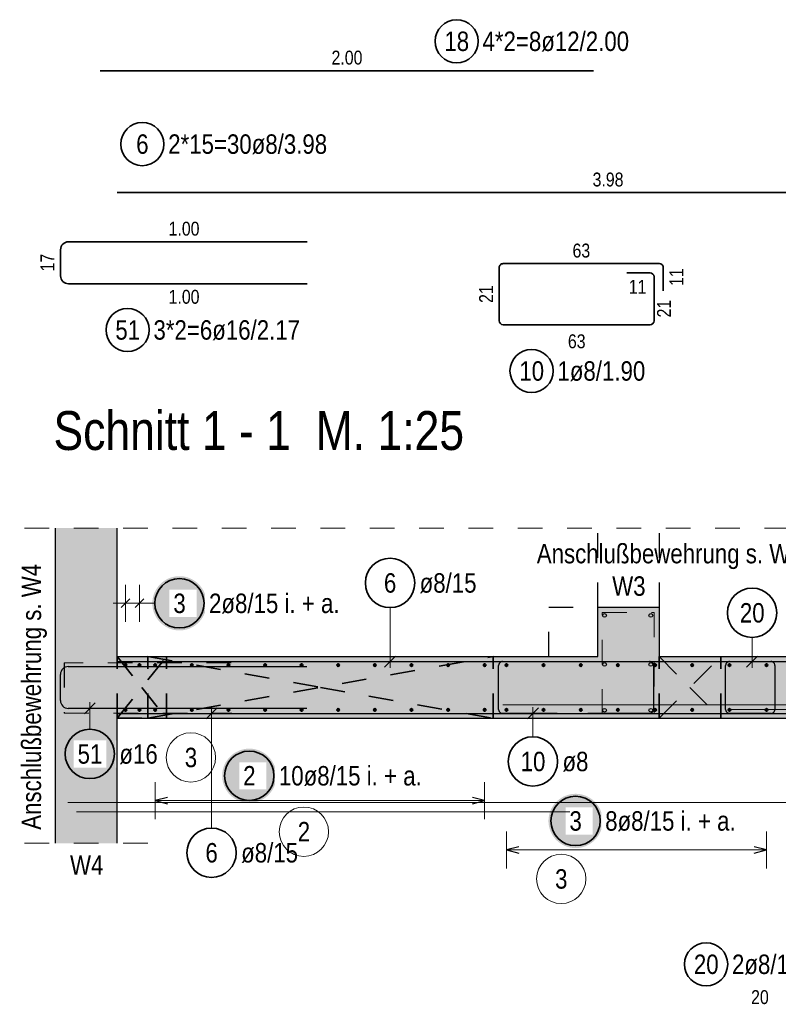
# Model space of a CAD drawing. Header units: millimetres. Extents: x -4.8 to 43.1, y -12 to 21.7.
# Tile 28 of 42: x 10.7 to 13.8, y 11 to 15. Entities that reach past the tile are written whole.
import ezdxf

# ---------------------------------------------------------------- set-up
doc = ezdxf.new("R2010")
doc.units = ezdxf.units.MM
doc.linetypes.add('DOT', pattern=[0.25, 0, -0.25])
doc.linetypes.add('HIDDEN', pattern=[0.375, 0.25, -0.125])
doc.layers.add('Achsen', color=7, linetype='Continuous', lineweight=20)
doc.layers.add('nplo Bewehrung', color=7, linetype='Continuous', lineweight=20)
doc.styles.add('Arial Narrow', font='ARIALN.TTF')

msp = doc.modelspace()

# ---------------------------------------------------------------- hatches: boundary and pattern name
at = {"lineweight": 13, "true_color": 0xd7ffd7}
for points in [[(10.873229, 11.626963), (11.123229, 11.626963), (11.123229, 12.904906), (10.873229, 12.904906)], [(13.323229, 12.383749), (13.323229, 12.583749), (13.073229, 12.583749), (13.073229, 12.383749)], [(11.123229, 12.133749), (15.560882, 12.133749), (15.560882, 12.383749), (11.123229, 12.383749)]]:
    msp.add_hatch(color=254, dxfattribs=at).paths.add_polyline_path(points)
at = {"lineweight": 25, "true_color": 0xffffff}
for points in [[(11.486014, 12.6), (11.485947, 12.603839), (11.485746, 12.607673), (11.485411, 12.611498), (11.484944, 12.615309), (11.484343, 12.619101), (11.48361, 12.62287), (11.482747, 12.626611), (11.481753, 12.63032), (11.48063, 12.633992), (11.47938, 12.637622), (11.478004, 12.641207), (11.476504, 12.644741), (11.474881, 12.648221), (11.473138, 12.651642), (11.471277, 12.655), (11.469299, 12.658291), (11.467208, 12.661511), (11.465006, 12.664656), (11.462695, 12.667723), (11.460279, 12.670707), (11.45776, 12.673604), (11.455141, 12.676412), (11.452426, 12.679127), (11.449618, 12.681746), (11.446721, 12.684265), (11.443737, 12.686681), (11.44067, 12.688992), (11.437525, 12.691194), (11.434305, 12.693285), (11.431014, 12.695263), (11.427656, 12.697124), (11.424235, 12.698867), (11.420755, 12.70049), (11.417221, 12.70199), (11.413636, 12.703366), (11.410006, 12.704616), (11.406334, 12.705739), (11.402625, 12.706733), (11.398884, 12.707596), (11.395115, 12.708329), (11.391323, 12.708929), (11.387512, 12.709397), (11.383687, 12.709732), (11.379853, 12.709933), (11.376014, 12.71), (11.372175, 12.709933), (11.368341, 12.709732), (11.364516, 12.709397), (11.360705, 12.708929), (11.356913, 12.708329), (11.353144, 12.707596), (11.349403, 12.706733), (11.345694, 12.705739), (11.342022, 12.704616), (11.338392, 12.703366), (11.334807, 12.70199), (11.331273, 12.70049), (11.327793, 12.698867), (11.324372, 12.697124), (11.321014, 12.695263), (11.317723, 12.693285), (11.314503, 12.691194), (11.311358, 12.688992), (11.308291, 12.686681), (11.305307, 12.684265), (11.30241, 12.681746), (11.299602, 12.679127), (11.296887, 12.676412), (11.294268, 12.673604), (11.291749, 12.670707), (11.289333, 12.667723), (11.287022, 12.664656), (11.28482, 12.661511), (11.282729, 12.658291), (11.280751, 12.655), (11.27889, 12.651642), (11.277147, 12.648221), (11.275524, 12.644741), (11.274024, 12.641207), (11.272648, 12.637622), (11.271398, 12.633992), (11.270275, 12.63032), (11.269282, 12.626611), (11.268418, 12.62287), (11.267685, 12.619101), (11.267085, 12.615309), (11.266617, 12.611498), (11.266282, 12.607673), (11.266081, 12.603839), (11.266014, 12.6), (11.266081, 12.596161), (11.266282, 12.592327), (11.266617, 12.588502), (11.267085, 12.584691), (11.267685, 12.580899), (11.268418, 12.57713), (11.269282, 12.573389), (11.270275, 12.56968), (11.271398, 12.566008), (11.272648, 12.562378), (11.274024, 12.558793), (11.275524, 12.555259), (11.277147, 12.551779), (11.27889, 12.548358), (11.280751, 12.545), (11.282729, 12.541709), (11.28482, 12.538489), (11.287022, 12.535344), (11.289333, 12.532277), (11.291749, 12.529293), (11.294268, 12.526396), (11.296887, 12.523588), (11.299602, 12.520873), (11.30241, 12.518254), (11.305307, 12.515735), (11.308291, 12.513319), (11.311358, 12.511008), (11.314503, 12.508806), (11.317723, 12.506715), (11.321014, 12.504737), (11.324372, 12.502876), (11.327793, 12.501133), (11.331273, 12.49951), (11.334807, 12.49801), (11.338392, 12.496634), (11.342022, 12.495384), (11.345694, 12.494261), (11.349403, 12.493267), (11.353144, 12.492404), (11.356913, 12.491671), (11.360705, 12.491071), (11.364516, 12.490603), (11.368341, 12.490268), (11.372175, 12.490067), (11.376014, 12.49), (11.379853, 12.490067), (11.383687, 12.490268), (11.387512, 12.490603), (11.391323, 12.491071), (11.395115, 12.491671), (11.398884, 12.492404), (11.402625, 12.493267), (11.406334, 12.494261), (11.410006, 12.495384), (11.413636, 12.496634), (11.417221, 12.49801), (11.420755, 12.49951), (11.424235, 12.501133), (11.427656, 12.502876), (11.431014, 12.504737), (11.434305, 12.506715), (11.437525, 12.508806), (11.44067, 12.511008), (11.443737, 12.513319), (11.446721, 12.515735), (11.449618, 12.518254), (11.452426, 12.520873), (11.455141, 12.523588), (11.45776, 12.526396), (11.460279, 12.529293), (11.462695, 12.532277), (11.465006, 12.535344), (11.467208, 12.538489), (11.469299, 12.541709), (11.471277, 12.545), (11.473138, 12.548358), (11.474881, 12.551779), (11.476504, 12.555259), (11.478004, 12.558793), (11.47938, 12.562378), (11.48063, 12.566008), (11.481753, 12.56968), (11.482747, 12.573389), (11.48361, 12.57713), (11.484343, 12.580899), (11.484944, 12.584691), (11.485411, 12.588502), (11.485746, 12.592327)], [(11.122563, 11.989325), (11.122496, 11.993164), (11.122295, 11.996998), (11.121961, 12.000823), (11.121493, 12.004634), (11.120892, 12.008426), (11.120159, 12.012195), (11.119296, 12.015936), (11.118302, 12.019645), (11.117179, 12.023317), (11.115929, 12.026947), (11.114553, 12.030531), (11.113053, 12.034066), (11.111431, 12.037545), (11.109687, 12.040967), (11.107826, 12.044325), (11.105849, 12.047616), (11.103757, 12.050836), (11.101555, 12.053981), (11.099244, 12.057047), (11.096828, 12.060031), (11.094309, 12.062929), (11.091691, 12.065737), (11.088976, 12.068452), (11.086168, 12.071071), (11.08327, 12.07359), (11.080286, 12.076006), (11.07722, 12.078317), (11.074074, 12.080519), (11.070854, 12.08261), (11.067563, 12.084587), (11.064205, 12.086449), (11.060784, 12.088192), (11.057304, 12.089815), (11.05377, 12.091315), (11.050185, 12.092691), (11.046555, 12.093941), (11.042883, 12.095063), (11.039175, 12.096057), (11.035434, 12.096921), (11.031665, 12.097653), (11.027872, 12.098254), (11.024061, 12.098722), (11.020236, 12.099057), (11.016402, 12.099258), (11.012563, 12.099325), (11.008724, 12.099258), (11.00489, 12.099057), (11.001065, 12.098722), (10.997254, 12.098254), (10.993462, 12.097653), (10.989693, 12.096921), (10.985952, 12.096057), (10.982243, 12.095063), (10.978571, 12.093941), (10.974941, 12.092691), (10.971356, 12.091315), (10.967822, 12.089815), (10.964342, 12.088192), (10.960921, 12.086449), (10.957563, 12.084587), (10.954272, 12.08261), (10.951052, 12.080519), (10.947907, 12.078317), (10.94484, 12.076006), (10.941857, 12.07359), (10.938959, 12.071071), (10.936151, 12.068452), (10.933436, 12.065737), (10.930817, 12.062929), (10.928298, 12.060031), (10.925882, 12.057047), (10.923571, 12.053981), (10.921369, 12.050836), (10.919278, 12.047616), (10.9173, 12.044325), (10.915439, 12.040967), (10.913696, 12.037545), (10.912073, 12.034066), (10.910573, 12.030531), (10.909197, 12.026947), (10.907947, 12.023317), (10.906824, 12.019645), (10.905831, 12.015936), (10.904967, 12.012195), (10.904234, 12.008426), (10.903634, 12.004634), (10.903166, 12.000823), (10.902831, 11.996998), (10.90263, 11.993164), (10.902563, 11.989325), (10.90263, 11.985486), (10.902831, 11.981651), (10.903166, 11.977827), (10.903634, 11.974016), (10.904234, 11.970223), (10.904967, 11.966454), (10.905831, 11.962713), (10.906824, 11.959005), (10.907947, 11.955333), (10.909197, 11.951702), (10.910573, 11.948118), (10.912073, 11.944584), (10.913696, 11.941104), (10.915439, 11.937683), (10.9173, 11.934325), (10.919278, 11.931034), (10.921369, 11.927813), (10.923571, 11.924668), (10.925882, 11.921602), (10.928298, 11.918618), (10.930817, 11.91572), (10.933436, 11.912912), (10.936151, 11.910197), (10.938959, 11.907579), (10.941857, 11.90506), (10.94484, 11.902643), (10.947907, 11.900333), (10.951052, 11.898131), (10.954272, 11.896039), (10.957563, 11.894062), (10.960921, 11.8922), (10.964342, 11.890457), (10.967822, 11.888835), (10.971356, 11.887334), (10.974941, 11.885958), (10.978571, 11.884708), (10.982243, 11.883586), (10.985952, 11.882592), (10.989693, 11.881728), (10.993462, 11.880996), (10.997254, 11.880395), (11.001065, 11.879927), (11.00489, 11.879593), (11.008724, 11.879392), (11.012563, 11.879325), (11.016402, 11.879392), (11.020236, 11.879593), (11.024061, 11.879927), (11.027872, 11.880395), (11.031665, 11.880996), (11.035434, 11.881728), (11.039175, 11.882592), (11.042883, 11.883586), (11.046555, 11.884708), (11.050185, 11.885958), (11.05377, 11.887334), (11.057304, 11.888835), (11.060784, 11.890457), (11.064205, 11.8922), (11.067563, 11.894062), (11.070854, 11.896039), (11.074074, 11.898131), (11.07722, 11.900333), (11.080286, 11.902643), (11.08327, 11.90506), (11.086168, 11.907579), (11.088976, 11.910197), (11.091691, 11.912912), (11.094309, 11.91572), (11.096828, 11.918618), (11.099244, 11.921602), (11.101555, 11.924668), (11.103757, 11.927813), (11.105849, 11.931034), (11.107826, 11.934325), (11.109687, 11.937683), (11.111431, 11.941104), (11.113053, 11.944584), (11.114553, 11.948118), (11.115929, 11.951702), (11.117179, 11.955333), (11.118302, 11.959005), (11.119296, 11.962713), (11.120159, 11.966454), (11.120892, 11.970223), (11.121493, 11.974016), (11.121961, 11.977827), (11.122295, 11.981651)], [(13.092394, 11.717696), (13.092327, 11.721535), (13.092126, 11.725369), (13.091791, 11.729194), (13.091323, 11.733005), (13.090723, 11.736798), (13.08999, 11.740567), (13.089126, 11.744308), (13.088133, 11.748016), (13.08701, 11.751688), (13.08576, 11.755318), (13.084384, 11.758903), (13.082884, 11.762437), (13.081261, 11.765917), (13.079518, 11.769338), (13.077657, 11.772696), (13.075679, 11.775987), (13.073588, 11.779207), (13.071386, 11.782353), (13.069075, 11.785419), (13.066659, 11.788403), (13.06414, 11.791301), (13.061521, 11.794109), (13.058806, 11.796824), (13.055998, 11.799442), (13.0531, 11.801961), (13.050116, 11.804377), (13.04705, 11.806688), (13.043905, 11.80889), (13.040685, 11.810982), (13.037394, 11.812959), (13.034036, 11.81482), (13.030615, 11.816564), (13.027135, 11.818186), (13.0236, 11.819686), (13.020016, 11.821062), (13.016386, 11.822312), (13.012714, 11.823435), (13.009005, 11.824429), (13.005264, 11.825292), (13.001495, 11.826025), (12.997703, 11.826626), (12.993892, 11.827094), (12.990067, 11.827428), (12.986233, 11.827629), (12.982394, 11.827696), (12.978555, 11.827629), (12.974721, 11.827428), (12.970896, 11.827094), (12.967085, 11.826626), (12.963292, 11.826025), (12.959523, 11.825292), (12.955782, 11.824429), (12.952074, 11.823435), (12.948402, 11.822312), (12.944772, 11.821062), (12.941187, 11.819686), (12.937653, 11.818186), (12.934173, 11.816564), (12.930752, 11.81482), (12.927394, 11.812959), (12.924103, 11.810982), (12.920883, 11.80889), (12.917737, 11.806688), (12.914671, 11.804377), (12.911687, 11.801961), (12.908789, 11.799442), (12.905981, 11.796824), (12.903266, 11.794109), (12.900648, 11.791301), (12.898129, 11.788403), (12.895713, 11.785419), (12.893402, 11.782353), (12.8912, 11.779207), (12.889108, 11.775987), (12.887131, 11.772696), (12.885269, 11.769338), (12.883526, 11.765917), (12.881904, 11.762437), (12.880403, 11.758903), (12.879028, 11.755318), (12.877778, 11.751688), (12.876655, 11.748016), (12.875661, 11.744308), (12.874797, 11.740567), (12.874065, 11.736798), (12.873464, 11.733005), (12.872996, 11.729194), (12.872662, 11.725369), (12.872461, 11.721535), (12.872394, 11.717696), (12.872461, 11.713857), (12.872662, 11.710023), (12.872996, 11.706198), (12.873464, 11.702387), (12.874065, 11.698595), (12.874797, 11.694826), (12.875661, 11.691085), (12.876655, 11.687376), (12.877778, 11.683704), (12.879028, 11.680074), (12.880403, 11.676489), (12.881904, 11.672955), (12.883526, 11.669475), (12.885269, 11.666054), (12.887131, 11.662696), (12.889108, 11.659405), (12.8912, 11.656185), (12.893402, 11.65304), (12.895713, 11.649973), (12.898129, 11.64699), (12.900648, 11.644092), (12.903266, 11.641284), (12.905981, 11.638569), (12.908789, 11.63595), (12.911687, 11.633431), (12.914671, 11.631015), (12.917737, 11.628704), (12.920883, 11.626502), (12.924103, 11.624411), (12.927394, 11.622433), (12.930752, 11.620572), (12.934173, 11.618829), (12.937653, 11.617206), (12.941187, 11.615706), (12.944772, 11.61433), (12.948402, 11.61308), (12.952074, 11.611957), (12.955782, 11.610964), (12.959523, 11.6101), (12.963292, 11.609367), (12.967085, 11.608767), (12.970896, 11.608299), (12.974721, 11.607964), (12.978555, 11.607763), (12.982394, 11.607696), (12.986233, 11.607763), (12.990067, 11.607964), (12.993892, 11.608299), (12.997703, 11.608767), (13.001495, 11.609367), (13.005264, 11.6101), (13.009005, 11.610964), (13.012714, 11.611957), (13.016386, 11.61308), (13.020016, 11.61433), (13.0236, 11.615706), (13.027135, 11.617206), (13.030615, 11.618829), (13.034036, 11.620572), (13.037394, 11.622433), (13.040685, 11.624411), (13.043905, 11.626502), (13.04705, 11.628704), (13.050116, 11.631015), (13.0531, 11.633431), (13.055998, 11.63595), (13.058806, 11.638569), (13.061521, 11.641284), (13.06414, 11.644092), (13.066659, 11.64699), (13.069075, 11.649973), (13.071386, 11.65304), (13.073588, 11.656185), (13.075679, 11.659405), (13.077657, 11.662696), (13.079518, 11.666054), (13.081261, 11.669475), (13.082884, 11.672955), (13.084384, 11.676489), (13.08576, 11.680074), (13.08701, 11.683704), (13.088133, 11.687376), (13.089126, 11.691085), (13.08999, 11.694826), (13.090723, 11.698595), (13.091323, 11.702387), (13.091791, 11.706198), (13.092126, 11.710023)]]:
    msp.add_hatch(color=7, dxfattribs=at).paths.add_polyline_path(points)
at = {"layer": 'Achsen', "lineweight": 25, "true_color": 0xffffff}
msp.add_hatch(color=7, dxfattribs=at).paths.add_polyline_path([(11.769247, 11.900852), (11.76918, 11.904691), (11.76898, 11.908525), (11.768645, 11.91235), (11.768177, 11.916161), (11.767576, 11.919953), (11.766844, 11.923722), (11.76598, 11.927463), (11.764986, 11.931172), (11.763864, 11.934843), (11.762614, 11.938474), (11.761238, 11.942058), (11.759737, 11.945593), (11.758115, 11.949072), (11.756372, 11.952493), (11.75451, 11.955852), (11.752533, 11.959143), (11.750442, 11.962363), (11.748239, 11.965508), (11.745929, 11.968574), (11.743512, 11.971558), (11.740993, 11.974456), (11.738375, 11.977264), (11.73566, 11.979979), (11.732852, 11.982598), (11.729954, 11.985117), (11.72697, 11.987533), (11.723904, 11.989843), (11.720759, 11.992046), (11.717539, 11.994137), (11.714247, 11.996114), (11.710889, 11.997976), (11.707468, 11.999719), (11.703989, 12.001342), (11.700454, 12.002842), (11.69687, 12.004218), (11.693239, 12.005468), (11.689568, 12.00659), (11.685859, 12.007584), (11.682118, 12.008448), (11.678349, 12.00918), (11.674557, 12.009781), (11.670746, 12.010249), (11.666921, 12.010584), (11.663086, 12.010785), (11.659247, 12.010852), (11.655409, 12.010785), (11.651574, 12.010584), (11.647749, 12.010249), (11.643938, 12.009781), (11.640146, 12.00918), (11.636377, 12.008448), (11.632636, 12.007584), (11.628927, 12.00659), (11.625256, 12.005468), (11.621625, 12.004218), (11.618041, 12.002842), (11.614506, 12.001342), (11.611027, 11.999719), (11.607606, 11.997976), (11.604247, 11.996114), (11.600956, 11.994137), (11.597736, 11.992046), (11.594591, 11.989843), (11.591525, 11.987533), (11.588541, 11.985117), (11.585643, 11.982598), (11.582835, 11.979979), (11.58012, 11.977264), (11.577502, 11.974456), (11.574983, 11.971558), (11.572566, 11.968574), (11.570256, 11.965508), (11.568053, 11.962363), (11.565962, 11.959143), (11.563985, 11.955852), (11.562123, 11.952493), (11.56038, 11.949072), (11.558757, 11.945593), (11.557257, 11.942058), (11.555881, 11.938474), (11.554631, 11.934843), (11.553509, 11.931172), (11.552515, 11.927463), (11.551651, 11.923722), (11.550919, 11.919953), (11.550318, 11.916161), (11.54985, 11.91235), (11.549515, 11.908525), (11.549315, 11.904691), (11.549247, 11.900852), (11.549315, 11.897013), (11.549515, 11.893178), (11.54985, 11.889353), (11.550318, 11.885543), (11.550919, 11.88175), (11.551651, 11.877981), (11.552515, 11.87424), (11.553509, 11.870532), (11.554631, 11.86686), (11.555881, 11.863229), (11.557257, 11.859645), (11.558757, 11.856111), (11.56038, 11.852631), (11.562123, 11.84921), (11.563985, 11.845852), (11.565962, 11.842561), (11.568053, 11.83934), (11.570256, 11.836195), (11.572566, 11.833129), (11.574983, 11.830145), (11.577502, 11.827247), (11.58012, 11.824439), (11.582835, 11.821724), (11.585643, 11.819106), (11.588541, 11.816587), (11.591525, 11.81417), (11.594591, 11.81186), (11.597736, 11.809657), (11.600956, 11.807566), (11.604247, 11.805589), (11.607606, 11.803727), (11.611027, 11.801984), (11.614506, 11.800362), (11.618041, 11.798861), (11.621625, 11.797485), (11.625256, 11.796235), (11.628927, 11.795113), (11.632636, 11.794119), (11.636377, 11.793255), (11.640146, 11.792523), (11.643938, 11.791922), (11.647749, 11.791454), (11.651574, 11.79112), (11.655409, 11.790919), (11.659247, 11.790852), (11.663086, 11.790919), (11.666921, 11.79112), (11.670746, 11.791454), (11.674557, 11.791922), (11.678349, 11.792523), (11.682118, 11.793255), (11.685859, 11.794119), (11.689568, 11.795113), (11.693239, 11.796235), (11.69687, 11.797485), (11.700454, 11.798861), (11.703989, 11.800362), (11.707468, 11.801984), (11.710889, 11.803727), (11.714247, 11.805589), (11.717539, 11.807566), (11.720759, 11.809657), (11.723904, 11.81186), (11.72697, 11.81417), (11.729954, 11.816587), (11.732852, 11.819106), (11.73566, 11.821724), (11.738375, 11.824439), (11.740993, 11.827247), (11.743512, 11.830145), (11.745929, 11.833129), (11.748239, 11.836195), (11.750442, 11.83934), (11.752533, 11.842561), (11.75451, 11.845852), (11.756372, 11.84921), (11.758115, 11.852631), (11.759737, 11.856111), (11.761238, 11.859645), (11.762614, 11.863229), (11.763864, 11.86686), (11.764986, 11.870532), (11.76598, 11.87424), (11.766844, 11.877981), (11.767576, 11.88175), (11.768177, 11.885543), (11.768645, 11.889353), (11.76898, 11.893178)])

# ---------------------------------------------------------------- linework, layer by layer
at = {"color": 2, "linetype": 'Continuous', "lineweight": 35}
for p, q in [((11.054537, 14.759074), (11.554537, 14.759074)), ((11.554537, 14.759074), (12.554537, 14.759074)), ((12.554537, 14.759074), (13.054537, 14.759074)), ((11.123129, 14.264895), (15.103129, 14.264895)), ((10.92578, 14.065541), (11.89378, 14.065541)), ((10.89378, 13.927689), (10.89378, 14.033541)), ((12.68855, 13.976868), (13.322129, 13.976867)), ((12.67255, 13.745368), (12.67255, 13.960868)), ((13.190629, 13.939367), (13.284629, 13.939367)), ((13.338129, 13.960867), (13.338129, 13.866867)), ((11.89378, 13.895689), (10.92578, 13.895689)), ((13.300629, 13.923367), (13.300629, 13.745368)), ((13.284629, 13.729368), (12.68855, 13.729368))]:
    msp.add_line(p, q, dxfattribs=at)
at = {"color": 5, "linetype": 'HIDDEN', "lineweight": 18, "ltscale": 0.25}
for p, q in [((10.748229, 12.904906), (20.965133, 12.904906)), ((10.748229, 11.626963), (11.248229, 11.626963))]:
    msp.add_line(p, q, dxfattribs=at)
at = {"color": 3, "linetype": 'Continuous', "lineweight": 25}
for p, q in [((10.873229, 11.626963), (10.873229, 12.904906)), ((11.123229, 12.383749), (11.123229, 12.904906)), ((11.139552, 12.582322), (11.174907, 12.617678)), ((11.196003, 12.582322), (11.231358, 12.617678)), ((13.073229, 12.583749), (13.323229, 12.583749)), ((13.073229, 12.383749), (13.073229, 12.583749)), ((13.323229, 12.383749), (13.323229, 12.583749)), ((11.123229, 12.383749), (13.073229, 12.383749)), ((12.207883, 12.341652), (12.252077, 12.385846)), ((13.323229, 12.383749), (15.560882, 12.383749)), ((13.676053, 12.341652), (13.720248, 12.385846)), ((10.925229, 12.343749), (11.893229, 12.343749)), ((11.12378, 12.363749), (15.10378, 12.363749)), ((10.893229, 12.205896), (10.893229, 12.311749)), ((11.03466, 12.195994), (10.990466, 12.151799)), ((11.528276, 12.175846), (11.484082, 12.131652)), ((12.83139, 12.175846), (12.787196, 12.131652)), ((11.893229, 12.173896), (10.925229, 12.173896)), ((11.12378, 12.153749), (15.10378, 12.153749)), ((11.123229, 12.133749), (15.110882, 12.133749)), ((12.751681, 11.613397), (12.701681, 11.6)), ((12.701681, 11.6), (12.751681, 11.586603)), ((13.756764, 11.6), (13.706764, 11.613397)), ((13.706764, 11.586603), (13.756764, 11.6))]:
    msp.add_line(p, q, dxfattribs=at)
at = {"color": 3, "linetype": 'DOT', "lineweight": 25, "ltscale": 0.25}
for p, q in [((13.073229, 12.583749), (13.073229, 12.904906)), ((13.323229, 12.583749), (13.323229, 12.904906)), ((12.873229, 12.583749), (13.073229, 12.583749)), ((12.873229, 12.383749), (12.873229, 12.583749))]:
    msp.add_line(p, q, dxfattribs=at)
at = {"color": 5, "linetype": 'Continuous', "lineweight": 18}
for p, q in [((11.157229, 12.525), (11.157229, 12.675)), ((11.21368, 12.525), (11.21368, 12.675)), ((11.26368, 12.6), (11.107229, 12.6)), ((11.276014, 12.6), (11.26368, 12.6)), ((12.22998, 12.582563), (12.22998, 12.338749)), ((13.69815, 12.461466), (13.69815, 12.338749)), ((11.012563, 12.089325), (11.012563, 12.198896)), ((11.506179, 11.688715), (11.506179, 12.178749)), ((12.809293, 12.058722), (12.809293, 12.178749)), ((12.701681, 11.675), (12.701681, 11.525)), ((13.756764, 11.525), (13.756764, 11.675)), ((13.756764, 11.6), (12.701681, 11.6))]:
    msp.add_line(p, q, dxfattribs=at)
at = {"color": 6, "linetype": 'HIDDEN', "lineweight": 13, "ltscale": 0.25}
for p, q in [((13.090829, 12.152333), (13.090829, 12.562333)), ((13.090829, 12.562333), (13.300829, 12.562333)), ((13.300829, 12.562333), (13.300829, 12.152333)), ((13.300829, 12.152333), (13.090829, 12.152333))]:
    msp.add_line(p, q, dxfattribs=at)
at = {"color": 2, "linetype": 'DOT', "lineweight": 35, "ltscale": 0.25}
for p, q in [((11.123229, 12.133749), (11.123229, 12.383749)), ((11.24768, 12.133749), (11.24768, 12.383749)), ((11.323229, 12.133896), (11.323229, 12.383749)), ((12.64768, 12.133749), (12.64768, 12.383749)), ((13.320759, 12.383749), (13.323229, 12.383749)), ((13.320759, 12.133749), (13.320759, 12.383749)), ((13.570759, 12.133749), (13.570759, 12.383749)), ((11.123229, 12.133896), (11.323229, 12.133896))]:
    msp.add_line(p, q, dxfattribs=at)
at = {"color": 10, "linetype": 'HIDDEN', "ltscale": 0.25}
msp.add_line((10.908642, 12.359278), (10.908642, 12.154476), dxfattribs=at)
at = {"color": 3, "linetype": 'HIDDEN', "lineweight": 25}
for p, q in [((12.67018, 12.169749), (12.67018, 12.347749)), ((12.68618, 12.363749), (13.282259, 12.363748)), ((13.188259, 12.363748), (13.282259, 12.363748)), ((13.298259, 12.347748), (13.298259, 12.169749)), ((13.298259, 12.347748), (13.298259, 12.253748)), ((13.590759, 12.169749), (13.590759, 12.347749)), ((13.606759, 12.363749), (13.774764, 12.363749)), ((13.680764, 12.363749), (13.774764, 12.363749)), ((13.790764, 12.347749), (13.790764, 12.169749)), ((13.790764, 12.347749), (13.790764, 12.253749)), ((13.282259, 12.153749), (12.68618, 12.153749)), ((13.774764, 12.153749), (13.606759, 12.153749))]:
    msp.add_line(p, q, dxfattribs=at)
at = {"color": 2, "linetype": 'Continuous', "lineweight": 35}
for centre, radius in [((12.499911, 14.878417), 0.0875), ((11.225375, 14.461622), 0.0875), ((11.165668, 13.708189), 0.0875), ((12.803883, 13.541868), 0.0875), ((11.376014, 12.6), 0.1), ((13.69815, 12.561466), 0.1), ((11.012563, 11.989325), 0.1), ((12.809293, 11.958722), 0.1), ((12.982394, 11.717696), 0.1), ((11.506179, 11.588715), 0.1), ((13.51166, 11.13662), 0.0875)]:
    msp.add_circle(centre, radius, dxfattribs=at)
at = {"color": 10, "linetype": 'Continuous'}
for centre in [(13.099714, 12.55111), (13.287455, 12.55111), (13.099714, 12.352325), (13.287455, 12.352325), (13.099714, 12.166424), (13.287455, 12.166424)]:
    msp.add_circle(centre, 0.0075, dxfattribs=at)
at = {"color": 9, "linetype": 'Continuous', "lineweight": 0}
for centre, radius in [((11.12378, 12.383749), 0.00111), ((11.123229, 12.133798), 0.00111), ((11.12378, 12.133749), 0.00111), ((11.422419, 11.9751), 0.1), ((12.924042, 11.482687), 0.1)]:
    msp.add_circle(centre, radius, dxfattribs=at)
at = {"color": 4, "linetype": 'Continuous', "lineweight": 50}
for centre, radius in [((11.157229, 12.349749), 0.004), ((11.157229, 12.349749), 0.004), ((11.157229, 12.349749), 0.0036), ((11.157229, 12.349749), 0.0028), ((11.157229, 12.349749), 0.002), ((11.157229, 12.349749), 0.0012), ((11.157229, 12.349749), 0.0004), ((11.21368, 12.349749), 0.004), ((11.21368, 12.349749), 0.004), ((11.21368, 12.349749), 0.0036), ((11.21368, 12.349749), 0.0028), ((11.21368, 12.349749), 0.002), ((11.21368, 12.349749), 0.0012), ((11.21368, 12.349749), 0.0004), ((12.701681, 12.349749), 0.004), ((12.701681, 12.349749), 0.004), ((12.701681, 12.349749), 0.0036), ((12.701681, 12.349749), 0.0028), ((12.701681, 12.349749), 0.002), ((12.701681, 12.349749), 0.0012), ((12.701681, 12.349749), 0.0004), ((12.852407, 12.349749), 0.004), ((12.852407, 12.349749), 0.004), ((12.852407, 12.349749), 0.0036), ((12.852407, 12.349749), 0.0028), ((12.852407, 12.349749), 0.002), ((12.852407, 12.349749), 0.0012), ((12.852407, 12.349749), 0.0004), ((13.003133, 12.349749), 0.004), ((13.003133, 12.349749), 0.004), ((13.003133, 12.349749), 0.0036), ((13.003133, 12.349749), 0.0028), ((13.003133, 12.349749), 0.002), ((13.003133, 12.349749), 0.0012), ((13.003133, 12.349749), 0.0004), ((13.15386, 12.349749), 0.004), ((13.15386, 12.349749), 0.004), ((13.15386, 12.349749), 0.0036), ((13.15386, 12.349749), 0.0028), ((13.15386, 12.349749), 0.002), ((13.15386, 12.349749), 0.0012), ((13.15386, 12.349749), 0.0004), ((13.304586, 12.349749), 0.004), ((13.304586, 12.349749), 0.004), ((13.304586, 12.349749), 0.0036), ((13.304586, 12.349749), 0.0028), ((13.304586, 12.349749), 0.002), ((13.304586, 12.349749), 0.0012), ((13.304586, 12.349749), 0.0004), ((13.455312, 12.349749), 0.004), ((13.455312, 12.349749), 0.004), ((13.455312, 12.349749), 0.0036), ((13.455312, 12.349749), 0.0028), ((13.455312, 12.349749), 0.002), ((13.455312, 12.349749), 0.0012), ((13.455312, 12.349749), 0.0004), ((13.606038, 12.349749), 0.004), ((13.606038, 12.349749), 0.004), ((13.606038, 12.349749), 0.0036), ((13.606038, 12.349749), 0.0028), ((13.606038, 12.349749), 0.002), ((13.606038, 12.349749), 0.0012), ((13.606038, 12.349749), 0.0004), ((13.756764, 12.349749), 0.004), ((13.756764, 12.349749), 0.004), ((13.756764, 12.349749), 0.0036), ((13.756764, 12.349749), 0.0028), ((13.756764, 12.349749), 0.002), ((13.756764, 12.349749), 0.0012), ((13.756764, 12.349749), 0.0004), ((11.157229, 12.167798), 0.004), ((11.157229, 12.167798), 0.004), ((11.157229, 12.167798), 0.0036), ((11.157229, 12.167798), 0.0028), ((11.157229, 12.167798), 0.002), ((11.157229, 12.167798), 0.0012), ((11.157229, 12.167798), 0.0004), ((11.21368, 12.167798), 0.004), ((11.21368, 12.167798), 0.004), ((11.21368, 12.167798), 0.0036), ((11.21368, 12.167798), 0.0028), ((11.21368, 12.167798), 0.002), ((11.21368, 12.167798), 0.0012), ((11.21368, 12.167798), 0.0004), ((12.701681, 12.167749), 0.004), ((12.701681, 12.167749), 0.004), ((12.701681, 12.167749), 0.0036), ((12.701681, 12.167749), 0.0028), ((12.701681, 12.167749), 0.002), ((12.701681, 12.167749), 0.0012), ((12.701681, 12.167749), 0.0004), ((12.852407, 12.167749), 0.004), ((12.852407, 12.167749), 0.004), ((12.852407, 12.167749), 0.0036), ((12.852407, 12.167749), 0.0028), ((12.852407, 12.167749), 0.002), ((12.852407, 12.167749), 0.0012), ((12.852407, 12.167749), 0.0004), ((13.003133, 12.167749), 0.004), ((13.003133, 12.167749), 0.004), ((13.003133, 12.167749), 0.0036), ((13.003133, 12.167749), 0.0028), ((13.003133, 12.167749), 0.002), ((13.003133, 12.167749), 0.0012), ((13.003133, 12.167749), 0.0004), ((13.15386, 12.167749), 0.004), ((13.15386, 12.167749), 0.004), ((13.15386, 12.167749), 0.0036), ((13.15386, 12.167749), 0.0028), ((13.15386, 12.167749), 0.002), ((13.15386, 12.167749), 0.0012), ((13.15386, 12.167749), 0.0004), ((13.304586, 12.167749), 0.004), ((13.304586, 12.167749), 0.004), ((13.304586, 12.167749), 0.0036), ((13.304586, 12.167749), 0.0028), ((13.304586, 12.167749), 0.002), ((13.304586, 12.167749), 0.0012), ((13.304586, 12.167749), 0.0004), ((13.455312, 12.167749), 0.004), ((13.455312, 12.167749), 0.004), ((13.455312, 12.167749), 0.0036), ((13.455312, 12.167749), 0.0028), ((13.455312, 12.167749), 0.002), ((13.455312, 12.167749), 0.0012), ((13.455312, 12.167749), 0.0004), ((13.606038, 12.167749), 0.004), ((13.606038, 12.167749), 0.004), ((13.606038, 12.167749), 0.0036), ((13.606038, 12.167749), 0.0028), ((13.606038, 12.167749), 0.002), ((13.606038, 12.167749), 0.0012), ((13.606038, 12.167749), 0.0004), ((13.756764, 12.167749), 0.004), ((13.756764, 12.167749), 0.004), ((13.756764, 12.167749), 0.0036), ((13.756764, 12.167749), 0.0028), ((13.756764, 12.167749), 0.002), ((13.756764, 12.167749), 0.0012), ((13.756764, 12.167749), 0.0004)]:
    msp.add_circle(centre, radius, dxfattribs=at)
at = {"color": 2, "linetype": 'Continuous', "lineweight": 35}
for centre, radius, start, end in [((10.92578, 14.033541), 0.032, 90, 180), ((12.68855, 13.960868), 0.016, 89.999943, 180), ((13.322129, 13.960867), 0.016, 0, 89.999943), ((13.284629, 13.923367), 0.016, 0, 89.999943), ((10.92578, 13.927689), 0.032, 180, 270), ((12.68855, 13.745368), 0.016, 180, 270), ((13.284629, 13.745368), 0.016, 270, 0)]:
    msp.add_arc(centre, radius, start, end, dxfattribs=at)
at = {"color": 3, "linetype": 'Continuous', "lineweight": 25}
for centre, start, end in [((10.925229, 12.311749), 90, 180), ((10.925229, 12.205896), 180, 270)]:
    msp.add_arc(centre, 0.032, start, end, dxfattribs=at)
at = {"color": 3, "linetype": 'HIDDEN', "lineweight": 25}
for centre, start, end in [((12.68618, 12.347749), 89.999943, 180), ((13.282259, 12.347748), 0, 89.999943), ((13.282259, 12.347748), 0, 89.999943), ((13.606759, 12.347749), 90, 180), ((13.774764, 12.347749), 0, 90), ((13.774764, 12.347749), 0, 90), ((12.68618, 12.169749), 180, 270), ((13.282259, 12.169749), 270, 0), ((13.606759, 12.169749), 180, 270), ((13.774764, 12.169749), 270, 0)]:
    msp.add_arc(centre, 0.016, start, end, dxfattribs=at)
at = {"layer": 'Achsen', "color": 2, "linetype": 'DOT', "lineweight": 35, "ltscale": 0.25}
for p, q in [((11.123229, 12.133896), (11.323229, 12.383847)), ((11.123229, 12.383847), (11.223229, 12.258872)), ((11.24768, 12.133798), (12.64768, 12.383749)), ((11.24768, 12.383749), (11.94768, 12.258773)), ((13.320759, 12.133797), (13.570759, 12.383748)), ((13.320759, 12.383748), (13.445759, 12.258773)), ((11.223229, 12.258872), (11.323229, 12.133896)), ((11.94768, 12.258773), (12.64768, 12.133798)), ((13.445759, 12.258773), (13.570759, 12.133797))]:
    msp.add_line(p, q, dxfattribs=at)
at = {"layer": 'Achsen', "color": 10, "linetype": 'HIDDEN', "ltscale": 0.25}
for p, q in [((11.585424, 12.359278), (10.908642, 12.359278)), ((10.908642, 12.154476), (11.58785, 12.154476))]:
    msp.add_line(p, q, dxfattribs=at)
at = {"layer": 'Achsen', "color": 5, "linetype": 'Continuous', "lineweight": 18}
for p, q in [((11.277781, 11.875), (11.277781, 11.725)), ((12.61368, 11.725), (12.61368, 11.875)), ((12.61368, 11.8), (11.277781, 11.8))]:
    msp.add_line(p, q, dxfattribs=at)
at = {"layer": 'Achsen', "color": 3, "linetype": 'Continuous', "lineweight": 25}
for p, q in [((11.327781, 11.813397), (11.277781, 11.8)), ((11.277781, 11.8), (11.327781, 11.786603)), ((12.61368, 11.8), (12.56368, 11.813397)), ((12.56368, 11.786603), (12.61368, 11.8))]:
    msp.add_line(p, q, dxfattribs=at)
at = {"layer": 'Achsen', "color": 4, "linetype": 'Continuous', "lineweight": 50}
for centre, radius in [((11.277781, 12.349749), 0.004), ((11.277781, 12.349749), 0.004), ((11.277781, 12.349749), 0.0036), ((11.277781, 12.349749), 0.0028), ((11.277781, 12.349749), 0.002), ((11.277781, 12.349749), 0.0012), ((11.277781, 12.349749), 0.0004), ((11.426214, 12.349749), 0.004), ((11.426214, 12.349749), 0.004), ((11.426214, 12.349749), 0.0036), ((11.426214, 12.349749), 0.0028), ((11.426214, 12.349749), 0.002), ((11.426214, 12.349749), 0.0012), ((11.426214, 12.349749), 0.0004), ((11.574648, 12.349749), 0.004), ((11.574648, 12.349749), 0.004), ((11.574648, 12.349749), 0.0036), ((11.574648, 12.349749), 0.0028), ((11.574648, 12.349749), 0.002), ((11.574648, 12.349749), 0.0012), ((11.574648, 12.349749), 0.0004), ((11.723081, 12.349749), 0.004), ((11.723081, 12.349749), 0.004), ((11.723081, 12.349749), 0.0036), ((11.723081, 12.349749), 0.0028), ((11.723081, 12.349749), 0.002), ((11.723081, 12.349749), 0.0012), ((11.723081, 12.349749), 0.0004), ((11.871514, 12.349749), 0.004), ((11.871514, 12.349749), 0.004), ((11.871514, 12.349749), 0.0036), ((11.871514, 12.349749), 0.0028), ((11.871514, 12.349749), 0.002), ((11.871514, 12.349749), 0.0012), ((11.871514, 12.349749), 0.0004), ((12.019947, 12.349749), 0.004), ((12.019947, 12.349749), 0.004), ((12.019947, 12.349749), 0.0036), ((12.019947, 12.349749), 0.0028), ((12.019947, 12.349749), 0.002), ((12.019947, 12.349749), 0.0012), ((12.019947, 12.349749), 0.0004), ((12.168381, 12.349749), 0.004), ((12.168381, 12.349749), 0.004), ((12.168381, 12.349749), 0.0036), ((12.168381, 12.349749), 0.0028), ((12.168381, 12.349749), 0.002), ((12.168381, 12.349749), 0.0012), ((12.168381, 12.349749), 0.0004), ((12.316814, 12.349749), 0.004), ((12.316814, 12.349749), 0.004), ((12.316814, 12.349749), 0.0036), ((12.316814, 12.349749), 0.0028), ((12.316814, 12.349749), 0.002), ((12.316814, 12.349749), 0.0012), ((12.316814, 12.349749), 0.0004), ((12.465247, 12.349749), 0.004), ((12.465247, 12.349749), 0.004), ((12.465247, 12.349749), 0.0036), ((12.465247, 12.349749), 0.0028), ((12.465247, 12.349749), 0.002), ((12.465247, 12.349749), 0.0012), ((12.465247, 12.349749), 0.0004), ((12.61368, 12.349749), 0.004), ((12.61368, 12.349749), 0.004), ((12.61368, 12.349749), 0.0036), ((12.61368, 12.349749), 0.0028), ((12.61368, 12.349749), 0.002), ((12.61368, 12.349749), 0.0012), ((12.61368, 12.349749), 0.0004), ((11.277781, 12.167749), 0.004), ((11.277781, 12.167749), 0.004), ((11.277781, 12.167749), 0.0036), ((11.277781, 12.167749), 0.0028), ((11.277781, 12.167749), 0.002), ((11.277781, 12.167749), 0.0012), ((11.277781, 12.167749), 0.0004), ((11.426214, 12.167749), 0.004), ((11.426214, 12.167749), 0.004), ((11.426214, 12.167749), 0.0036), ((11.426214, 12.167749), 0.0028), ((11.426214, 12.167749), 0.002), ((11.426214, 12.167749), 0.0012), ((11.426214, 12.167749), 0.0004), ((11.574648, 12.167749), 0.004), ((11.574648, 12.167749), 0.004), ((11.574648, 12.167749), 0.0036), ((11.574648, 12.167749), 0.0028), ((11.574648, 12.167749), 0.002), ((11.574648, 12.167749), 0.0012), ((11.574648, 12.167749), 0.0004), ((11.723081, 12.167749), 0.004), ((11.723081, 12.167749), 0.004), ((11.723081, 12.167749), 0.0036), ((11.723081, 12.167749), 0.0028), ((11.723081, 12.167749), 0.002), ((11.723081, 12.167749), 0.0012), ((11.723081, 12.167749), 0.0004), ((11.871514, 12.167749), 0.004), ((11.871514, 12.167749), 0.004), ((11.871514, 12.167749), 0.0036), ((11.871514, 12.167749), 0.0028), ((11.871514, 12.167749), 0.002), ((11.871514, 12.167749), 0.0012), ((11.871514, 12.167749), 0.0004), ((12.019947, 12.167749), 0.004), ((12.019947, 12.167749), 0.004), ((12.019947, 12.167749), 0.0036), ((12.019947, 12.167749), 0.0028), ((12.019947, 12.167749), 0.002), ((12.019947, 12.167749), 0.0012), ((12.019947, 12.167749), 0.0004), ((12.168381, 12.167749), 0.004), ((12.168381, 12.167749), 0.004), ((12.168381, 12.167749), 0.0036), ((12.168381, 12.167749), 0.0028), ((12.168381, 12.167749), 0.002), ((12.168381, 12.167749), 0.0012), ((12.168381, 12.167749), 0.0004), ((12.316814, 12.167749), 0.004), ((12.316814, 12.167749), 0.004), ((12.316814, 12.167749), 0.0036), ((12.316814, 12.167749), 0.0028), ((12.316814, 12.167749), 0.002), ((12.316814, 12.167749), 0.0012), ((12.316814, 12.167749), 0.0004), ((12.465247, 12.167749), 0.004), ((12.465247, 12.167749), 0.004), ((12.465247, 12.167749), 0.0036), ((12.465247, 12.167749), 0.0028), ((12.465247, 12.167749), 0.002), ((12.465247, 12.167749), 0.0012), ((12.465247, 12.167749), 0.0004), ((12.61368, 12.167749), 0.004), ((12.61368, 12.167749), 0.004), ((12.61368, 12.167749), 0.0036), ((12.61368, 12.167749), 0.0028), ((12.61368, 12.167749), 0.002), ((12.61368, 12.167749), 0.0012), ((12.61368, 12.167749), 0.0004)]:
    msp.add_circle(centre, radius, dxfattribs=at)
at = {"layer": 'Achsen', "color": 2, "linetype": 'Continuous', "lineweight": 35}
msp.add_circle((11.659247, 11.900852), 0.1, dxfattribs=at)
at = {"layer": 'Achsen', "color": 9, "linetype": 'Continuous', "lineweight": 0}
msp.add_circle((11.880535, 11.674123), 0.1, dxfattribs=at)
at = {"layer": 'nplo Bewehrung', "color": 9, "linetype": 'Continuous', "lineweight": 0}
for p, q in [((12.68768, 12.187749), (20.11047, 12.187749)), ((13.610759, 12.169749), (17.888088, 12.169749)), ((10.923129, 11.792894), (16.915129, 11.792894))]:
    msp.add_line(p, q, dxfattribs=at)

# ---------------------------------------------------------------- texts
at = {"color": 1, "lineweight": 70, "style": 'Arial Narrow'}
msp.add_text('Schnitt 1 - 1  M. 1:25', height=0.1575, dxfattribs=at).set_placement((10.865254, 13.221609))
at = {"color": 2, "lineweight": 35, "char_height": 0.07875, "attachment_point": 1, "line_spacing_factor": 0.9, "style": 'Arial Narrow'}
for s, insert in [('18', (12.450298, 14.917792)), ('4*2=8ø12/2.00', (12.604911, 14.917792)), ('6', (11.200569, 14.500997)), ('2*15=30ø8/3.98', (11.330375, 14.500997)), ('51', (11.116055, 13.747564)), ('3*2=6ø16/2.17', (11.270668, 13.747564)), ('10', (12.75427, 13.581243)), ('1ø8/1.90', (12.908883, 13.581243)), ('6', (12.205174, 12.721938)), ('ø8/15', (12.34998, 12.721938)), ('20', (13.648538, 12.600841)), ('10', (12.759681, 11.998097)), ('ø8', (12.929293, 11.998097)), ('6', (11.481372, 11.62809)), ('ø8/15', (11.626179, 11.62809)), ('20', (13.462047, 11.175995)), ('2ø8/1.04', (13.61666, 11.175995))]:
    msp.add_mtext(s, dxfattribs=dict(at, insert=insert))
at = {"color": 3, "lineweight": 25, "char_height": 0.05625, "attachment_point": 1, "line_spacing_factor": 0.9, "style": 'Arial Narrow'}
for s, insert in [('2.00', (11.992662, 14.840324)), ('3.98', (13.051254, 14.346145)), ('1.00', (11.331905, 14.146791)), ('1.00', (11.331905, 13.870689)), ('63', (12.951152, 13.690305)), ('20', (13.694077, 11.031615))]:
    msp.add_mtext(s, dxfattribs=dict(at, insert=insert))
for s, insert, rotation in [('63', (12.969902, 14.058117), 359.999943), ('17', (10.81253, 13.945177), 90), ('11', (13.363129, 13.88643), 90), ('21', (12.5913, 13.81768), 90), ('11', (13.198104, 13.911227), 359.999943), ('21', (13.31284, 13.758842), 90)]:
    msp.add_mtext(s, dxfattribs=dict(at, insert=insert, rotation=rotation))
at = {"color": 9, "lineweight": 0, "char_height": 0.07875, "attachment_point": 1, "line_spacing_factor": 0.9, "style": 'Arial Narrow'}
for insert in [(11.397613, 12.014475), (12.899236, 11.522062)]:
    msp.add_mtext('3', dxfattribs=dict(at, insert=insert))
at = {"layer": 'Achsen', "color": 2, "lineweight": 35, "style": 'Arial Narrow'}
msp.add_text('Anschlußbewehrung s. W4', height=0.07875, rotation=90, dxfattribs=at).set_placement((10.814843, 11.681825))
for s, p in [('Anschlußbewehrung s. W4', (12.825103, 12.762144)), ('W3', (13.130852, 12.630512)), ('W4', (10.932279, 11.499454))]:
    msp.add_text(s, height=0.07875, dxfattribs=at).set_placement(p)
at = {"layer": 'Achsen', "color": 9, "lineweight": 0, "insert": (11.855728, 11.713498), "char_height": 0.07875, "attachment_point": 1, "line_spacing_factor": 0.9, "style": 'Arial Narrow'}
msp.add_mtext('2', dxfattribs=at)

# ---------------------------------------------------------------- next in the draw order: texts
at = {"color": 2, "lineweight": 35, "char_height": 0.07875, "attachment_point": 1, "line_spacing_factor": 0.9, "style": 'Arial Narrow', "bg_fill": 3, "box_fill_scale": 1.2, "bg_fill_color": 256, "bg_fill_true_color": 13158600, "bg_fill_transparency": 0}
for s, insert in [('3', (11.351208, 12.639375)), ('2ø8/15 i. + a.', (11.496014, 12.639375)), ('51', (10.962951, 12.0287)), ('ø16', (11.132563, 12.0287)), ('3', (12.957587, 11.757071)), ('8ø8/15 i. + a.', (13.102394, 11.757071))]:
    msp.add_mtext(s, dxfattribs=dict(at, insert=insert))
at = {"layer": 'Achsen', "color": 2, "lineweight": 35, "char_height": 0.07875, "attachment_point": 1, "line_spacing_factor": 0.9, "style": 'Arial Narrow', "bg_fill": 3, "box_fill_scale": 1.2, "bg_fill_color": 256, "bg_fill_true_color": 13158600, "bg_fill_transparency": 0}
for s, insert in [('2', (11.634441, 11.940227)), ('10ø8/15 i. + a.', (11.779247, 11.940227))]:
    msp.add_mtext(s, dxfattribs=dict(at, insert=insert))

# ---------------------------------------------------------------- next in the draw order: linework, layer by layer
at = {"color": 3, "linetype": 'Continuous', "lineweight": 25}
msp.add_line((11.123229, 11.626963), (11.123229, 12.133749), dxfattribs=at)
at = {"color": 2, "linetype": 'Continuous', "lineweight": 35}
msp.add_circle((12.22998, 12.682563), 0.1, dxfattribs=at)
at = {"layer": 'nplo Bewehrung', "color": 9, "linetype": 'Continuous', "lineweight": 0}
msp.add_line((10.959047, 11.754894), (12.959047, 11.754894), dxfattribs=at)

doc.saveas('drawing.dxf')
